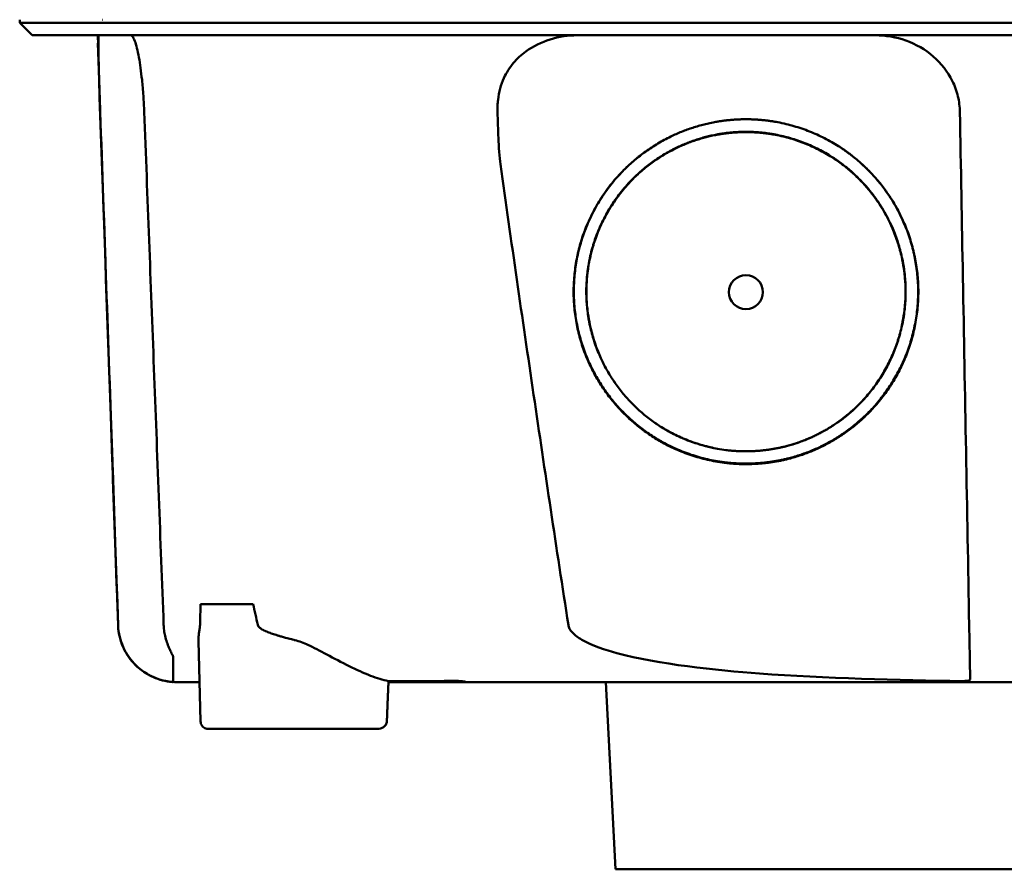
# Model space of a CAD drawing. Header units: millimetres. Extents: x 185 to 385, y 71 to 381.
# Tile 2 of 8: x 207 to 271, y 284 to 339. Entities that reach past the tile are written whole.
import ezdxf

# ---------------------------------------------------------------- set-up
doc = ezdxf.new("R2010")
doc.units = ezdxf.units.MM
doc.layers.add('Visible (ISO)', color=7, linetype='Continuous', lineweight=50)

msp = doc.modelspace()

# ---------------------------------------------------------------- linework, layer by layer
at = {"layer": 'Visible (ISO)'}
for p, q in [((207.256, 338.649), (207.256, 338.85)), ((212.63, 338.85), (212.606, 338.85)), ((208.06, 337.844), (207.256, 338.649)), ((212.294, 337.341), (212.318, 337.341)), ((218.933, 301.125), (222.322, 301.125)), ((218.932, 293.567), (218.803, 298.756)), ((223.283, 299.325), (223.283, 299.326)), ((223.297, 299.32), (223.297, 299.319)), ((235.6, 296.095), (231.062, 296.095)), ((235.6, 296.095), (235.599, 296.173)), ((245.72, 284.019), (245.088, 296.095)), ((230.343, 293.077), (219.404, 293.077)), ((324.935, 284.019), (245.72, 284.019))]:
    msp.add_line(p, q, dxfattribs=at)
for centre, major_axis, ratio, start_param, end_param in [((155.46, 338.096), (-100.955, 2891.748), 0.019629, 4.711443, 4.711617), ((235.699, 296.095), (0.392, 0), 0.000189, 0.428233, 0.567381)]:
    msp.add_ellipse(centre, major_axis=major_axis, ratio=ratio, start_param=start_param, end_param=end_param, dxfattribs=at)
msp.add_ellipse((254.142, 321.269), major_axis=(0, 1.097), ratio=0.999962, dxfattribs=at)
for points, degree, knots in [([(223.684, 338.649), (223.399, 338.649), (223.116, 338.649), (222.318, 338.649), (221.983, 338.649), (221.437, 338.649), (221.223, 338.649), (220.751, 338.649), (220.494, 338.649), (219.897, 338.649), (219.562, 338.649), (219.101, 338.649), (218.968, 338.649), (218.35, 338.649), (217.882, 338.649), (217.285, 338.649), (217.136, 338.649), (216.758, 338.649), (216.534, 338.649), (216.151, 338.649), (215.989, 338.649), (215.37, 338.649), (214.949, 338.649), (214.468, 338.649), (214.369, 338.649), (214.142, 338.649), (214.018, 338.649), (213.724, 338.649), (213.561, 338.649), (213.286, 338.649), (213.171, 338.649), (212.998, 338.649), (212.934, 338.649), (212.587, 338.649), (212.254, 338.649), (211.654, 338.649), (211.281, 338.649), (210.469, 338.649), (210.049, 338.649), (209.456, 338.649), (209.255, 338.649), (208.856, 338.649), (208.661, 338.649), (208.285, 338.649), (208.108, 338.649), (207.784, 338.649), (207.643, 338.649), (207.41, 338.649), (207.327, 338.649), (207.266, 338.649), (207.256, 338.649), (207.256, 338.649)], 3, [0.000001, 0.000001, 0.000001, 0.000001, 0.08808, 0.08808, 0.153158, 0.153158, 0.19567, 0.19567, 0.24803, 0.24803, 0.3189, 0.3189, 0.34781, 0.34781, 0.455565, 0.455565, 0.492277, 0.492277, 0.550462, 0.550462, 0.594927, 0.594927, 0.725708, 0.725708, 0.761138, 0.761138, 0.809194, 0.809194, 0.881386, 0.881386, 0.94288, 0.94288, 0.982933, 0.982933, 1.178377, 1.178377, 1.561095, 1.561095, 2.071598, 2.071598, 2.3634, 2.3634, 2.696721, 2.696721, 3.077716, 3.077716, 3.511094, 3.511094, 4.007579, 4.007579, 4.251218, 4.251218, 4.251218, 4.251218]), ([(363.4, 338.649), (363.4, 338.649), (363.371, 338.649), (363.222, 338.649), (363.055, 338.649), (362.541, 338.649), (362.171, 338.649), (361.46, 338.649), (361.187, 338.649), (360.564, 338.649), (360.21, 338.649), (359.415, 338.649), (358.969, 338.649), (358.35, 338.649), (358.088, 338.649), (357.882, 338.649), (357.808, 338.649), (357.601, 338.649), (357.455, 338.649), (357.206, 338.649), (357.117, 338.649), (356.872, 338.649), (356.709, 338.649), (356.351, 338.649), (356.155, 338.649), (355.775, 338.649), (355.594, 338.649), (355.134, 338.649), (354.846, 338.649), (354.325, 338.649), (354.1, 338.649), (353.64, 338.649), (353.405, 338.649), (353.014, 338.649), (352.863, 338.649), (352.518, 338.649), (352.322, 338.649), (351.865, 338.649), (351.6, 338.649), (351.159, 338.649), (350.985, 338.649), (350.417, 338.649), (350.014, 338.649), (348.271, 338.649), (347.545, 338.649), (343.182, 338.649), (340.68, 338.649), (335.816, 338.649), (333.455, 338.649), (326.655, 338.649), (322.202, 338.649), (315.776, 338.649), (313.815, 338.649), (310.017, 338.649), (308.179, 338.649), (304.613, 338.649), (302.885, 338.649), (294.672, 338.649), (288.177, 338.649), (279.242, 338.649), (276.802, 338.649), (270.093, 338.649), (265.829, 338.649), (259.978, 338.649), (258.385, 338.649), (254.008, 338.649), (251.228, 338.649), (244.291, 338.649), (240.144, 338.649), (231.884, 338.649), (227.772, 338.649), (223.684, 338.649)], 3, [4.259276, 4.259276, 4.259276, 4.259276, 4.670353, 4.670353, 5.333093, 5.333093, 6.087544, 6.087544, 6.48643, 6.48643, 6.916955, 6.916955, 7.375465, 7.375465, 7.508459, 7.508459, 7.569769, 7.569769, 7.664913, 7.664913, 7.713725, 7.713725, 7.791614, 7.791614, 7.873119, 7.873119, 7.940289, 7.940289, 8.037054, 8.037054, 8.105988, 8.105988, 8.173685, 8.173685, 8.21539, 8.21539, 8.267249, 8.267249, 8.334795, 8.334795, 8.377608, 8.377608, 8.47358, 8.47358, 8.783476, 8.783476, 9.196774, 9.196774, 9.584439, 9.584439, 10.310287, 10.310287, 10.628298, 10.628298, 10.925673, 10.925673, 11.204895, 11.204895, 12.251527, 12.251527, 12.644845, 12.644845, 13.333545, 13.333545, 13.591652, 13.591652, 14.043256, 14.043256, 14.721038, 14.721038, 15.399535, 15.399535, 15.399535, 15.399535]), ([(223.877, 337.844), (223.86, 337.844), (223.842, 337.844), (223.824, 337.844), (223.812, 337.844), (223.8, 337.844), (223.788, 337.844), (223.755, 337.844), (223.721, 337.844), (223.688, 337.844), (223.655, 337.844), (223.621, 337.844), (223.588, 337.844), (223.519, 337.844), (223.451, 337.844), (223.383, 337.844), (223.315, 337.844), (223.246, 337.844), (223.178, 337.844), (223.006, 337.844), (222.833, 337.844), (222.664, 337.844), (222.494, 337.844), (222.323, 337.844), (222.155, 337.844), (221.82, 337.844), (221.486, 337.844), (221.162, 337.844), (220.513, 337.844), (219.881, 337.844), (219.287, 337.844), (218.694, 337.844), (218.124, 337.844), (217.599, 337.844), (217.074, 337.844), (216.581, 337.844), (216.138, 337.844), (215.694, 337.844), (215.289, 337.844), (214.937, 337.844), (214.585, 337.844), (214.278, 337.844), (214.026, 337.844), (213.9, 337.844), (213.785, 337.844), (213.686, 337.844), (213.636, 337.844), (213.589, 337.844), (213.546, 337.844), (213.524, 337.844), (213.503, 337.844), (213.483, 337.844), (213.473, 337.844), (213.463, 337.844), (213.454, 337.844), (213.449, 337.844), (213.444, 337.844), (213.439, 337.844), (213.435, 337.844), (213.43, 337.844), (213.426, 337.844), (213.423, 337.844), (213.421, 337.844), (213.418, 337.844), (213.414, 337.844), (213.409, 337.844), (213.405, 337.844), (213.401, 337.844), (213.396, 337.844), (213.392, 337.844), (213.383, 337.844), (213.375, 337.844), (213.366, 337.844), (213.349, 337.844), (213.332, 337.844), (213.315, 337.844), (213.28, 337.844), (213.246, 337.844), (213.212, 337.844), (213.144, 337.844), (213.077, 337.844), (213.011, 337.844), (212.878, 337.844), (212.747, 337.844), (212.619, 337.844), (212.364, 337.844), (212.119, 337.844), (211.884, 337.844), (211.422, 337.844), (211, 337.844), (210.621, 337.844), (210.243, 337.844), (209.905, 337.844), (209.61, 337.844), (209.02, 337.844), (208.597, 337.844), (208.344, 337.844), (208.155, 337.844), (208.06, 337.844), (208.06, 337.844)], 3, [0, 0, 0, 0, 0.00005479, 0.00005479, 0.00005479, 0.00009238, 0.00009238, 0.00009238, 0.0001964, 0.0001964, 0.0001964, 0.00030042, 0.00030042, 0.00030042, 0.00051448, 0.00051448, 0.00051448, 0.00072853, 0.00072853, 0.00072853, 0.00127035, 0.00127035, 0.00127035, 0.00181217, 0.00181217, 0.00181217, 0.00289581, 0.00289581, 0.00289581, 0.00506308, 0.00506308, 0.00506308, 0.00723036, 0.00723036, 0.00723036, 0.00939764, 0.00939764, 0.00939764, 0.01156492, 0.01156492, 0.01156492, 0.0137322, 0.0137322, 0.0137322, 0.01481584, 0.01481584, 0.01481584, 0.01535766, 0.01535766, 0.01535766, 0.01562857, 0.01562857, 0.01562857, 0.01576402, 0.01576402, 0.01576402, 0.01583175, 0.01583175, 0.01583175, 0.01589948, 0.01589948, 0.01589948, 0.01593706, 0.01593706, 0.01593706, 0.0160022, 0.0160022, 0.0160022, 0.01606733, 0.01606733, 0.01606733, 0.0161976, 0.0161976, 0.0161976, 0.01645814, 0.01645814, 0.01645814, 0.01697921, 0.01697921, 0.01697921, 0.01802136, 0.01802136, 0.01802136, 0.02010566, 0.02010566, 0.02010566, 0.02427426, 0.02427426, 0.02427426, 0.03250315, 0.03250315, 0.03250315, 0.04073203, 0.04073203, 0.04073203, 0.0571898, 0.0571898, 0.0571898, 0.06950332, 0.06950332, 0.06950332, 0.06950332]), ([(212.455, 332.899), (212.443, 333.249), (212.431, 333.598), (212.407, 334.295), (212.396, 334.64), (212.37, 335.502), (212.356, 335.986), (212.336, 336.853), (212.332, 337.214), (212.336, 337.604), (212.339, 337.707), (212.348, 337.796), (212.351, 337.815), (212.357, 337.839), (212.36, 337.844), (212.364, 337.844)], 3, [-0.7832646, -0.7832646, -0.7832646, -0.7832646, -0.67808, -0.67808, -0.5686815, -0.5686815, -0.3918502, -0.3918502, -0.1975597, -0.1975597, -0.0863588, -0.0863588, -0.041796, -0.041796, -0.000001, -0.000001, -0.000001, -0.000001]), ([(214.421, 337.844), (214.458, 337.844), (214.497, 337.82), (214.586, 337.708), (214.638, 337.606), (214.78, 337.22), (214.869, 336.861), (215.027, 335.994), (215.095, 335.507), (215.186, 334.641), (215.216, 334.296), (215.265, 333.599), (215.283, 333.249), (215.297, 332.899)], 3, [-0.7882083, -0.7882083, -0.7882083, -0.7882083, -0.7012895, -0.7012895, -0.5899546, -0.5899546, -0.394282, -0.394282, -0.2150839, -0.2150839, -0.105375, -0.105375, -0.000001, -0.000001, -0.000001, -0.000001]), ([(362.595, 337.844), (362.595, 337.844), (362.584, 337.844), (362.562, 337.844), (362.477, 337.844), (362.222, 337.844), (361.799, 337.844), (361.376, 337.844), (360.784, 337.844), (360.025, 337.844), (359.645, 337.844), (359.223, 337.844), (358.76, 337.844), (358.528, 337.844), (358.286, 337.844), (358.033, 337.844), (357.907, 337.844), (357.778, 337.844), (357.647, 337.844), (357.581, 337.844), (357.515, 337.844), (357.448, 337.844), (357.414, 337.844), (357.38, 337.844), (357.347, 337.844), (357.33, 337.844), (357.313, 337.844), (357.296, 337.844), (357.287, 337.844), (357.279, 337.844), (357.27, 337.844), (357.266, 337.844), (357.262, 337.844), (357.257, 337.844), (357.253, 337.844), (357.249, 337.844), (357.245, 337.844), (357.242, 337.844), (357.24, 337.844), (357.237, 337.844), (357.232, 337.844), (357.226, 337.844), (357.22, 337.844), (357.214, 337.844), (357.209, 337.844), (357.203, 337.844), (357.191, 337.844), (357.179, 337.844), (357.166, 337.844), (357.141, 337.844), (357.115, 337.844), (357.087, 337.844), (357.043, 337.844), (356.995, 337.844), (356.944, 337.844), (356.893, 337.844), (356.838, 337.844), (356.78, 337.844), (356.665, 337.844), (356.535, 337.844), (356.394, 337.844), (356.113, 337.844), (355.776, 337.844), (355.396, 337.844), (355.016, 337.844), (354.584, 337.844), (354.116, 337.844), (353.647, 337.844), (353.13, 337.844), (352.584, 337.844), (352.038, 337.844), (351.448, 337.844), (350.837, 337.844), (350.226, 337.844), (349.578, 337.844), (348.916, 337.844), (348.585, 337.844), (348.245, 337.844), (347.905, 337.844), (347.734, 337.844), (347.561, 337.844), (347.389, 337.844), (347.216, 337.844), (347.041, 337.844), (346.867, 337.844), (346.772, 337.844), (346.678, 337.844), (346.583, 337.844), (346.376, 337.844), (346.17, 337.844), (345.963, 337.844), (345.615, 337.844), (345.266, 337.844), (344.918, 337.844), (344.569, 337.844), (344.22, 337.844), (343.87, 337.844), (343.281, 337.844), (342.691, 337.844), (342.101, 337.844), (341.511, 337.844), (340.92, 337.844), (340.329, 337.844), (339.147, 337.844), (337.962, 337.844), (336.776, 337.844), (334.108, 337.844), (331.426, 337.844), (328.741, 337.844), (326.057, 337.844), (323.36, 337.844), (320.662, 337.844), (315.267, 337.844), (309.837, 337.844), (304.405, 337.844), (301.689, 337.844), (298.964, 337.844), (296.243, 337.844), (293.522, 337.844), (290.794, 337.844), (288.07, 337.844), (286.456, 337.844), (284.842, 337.844), (283.228, 337.844), (279.597, 337.844), (275.963, 337.844), (272.336, 337.844), (266.896, 337.844), (261.453, 337.844), (256.042, 337.844), (250.63, 337.844), (245.228, 337.844), (239.867, 337.844), (234.506, 337.844), (229.165, 337.844), (223.877, 337.844)], 3, [0.3330934, 0.3330934, 0.3330934, 0.3330934, 0.3372182, 0.3372182, 0.3372182, 0.3535986, 0.3535986, 0.3535986, 0.369979, 0.369979, 0.369979, 0.3781692, 0.3781692, 0.3781692, 0.3822643, 0.3822643, 0.3822643, 0.3843118, 0.3843118, 0.3843118, 0.3853356, 0.3853356, 0.3853356, 0.3858475, 0.3858475, 0.3858475, 0.3861034, 0.3861034, 0.3861034, 0.3862314, 0.3862314, 0.3862314, 0.3862954, 0.3862954, 0.3862954, 0.3863594, 0.3863594, 0.3863594, 0.3863968, 0.3863968, 0.3863968, 0.3864806, 0.3864806, 0.3864806, 0.3865644, 0.3865644, 0.3865644, 0.386732, 0.386732, 0.386732, 0.3870672, 0.3870672, 0.3870672, 0.3876065, 0.3876065, 0.3876065, 0.3881457, 0.3881457, 0.3881457, 0.3892243, 0.3892243, 0.3892243, 0.3913814, 0.3913814, 0.3913814, 0.3935385, 0.3935385, 0.3935385, 0.3956955, 0.3956955, 0.3956955, 0.3978526, 0.3978526, 0.3978526, 0.4000097, 0.4000097, 0.4000097, 0.4010883, 0.4010883, 0.4010883, 0.4016275, 0.4016275, 0.4016275, 0.4021668, 0.4021668, 0.4021668, 0.4024603, 0.4024603, 0.4024603, 0.4030994, 0.4030994, 0.4030994, 0.404178, 0.404178, 0.404178, 0.4052565, 0.4052565, 0.4052565, 0.4070765, 0.4070765, 0.4070765, 0.4088966, 0.4088966, 0.4088966, 0.4125367, 0.4125367, 0.4125367, 0.4207269, 0.4207269, 0.4207269, 0.4289171, 0.4289171, 0.4289171, 0.4452975, 0.4452975, 0.4452975, 0.4534877, 0.4534877, 0.4534877, 0.4616779, 0.4616779, 0.4616779, 0.4665313, 0.4665313, 0.4665313, 0.4774516, 0.4774516, 0.4774516, 0.493832, 0.493832, 0.493832, 0.5102124, 0.5102124, 0.5102124, 0.5265928, 0.5265928, 0.5265928, 0.5265928]), ([(239.92, 336.792), (240.403, 337.136), (240.94, 337.4), (242.073, 337.755), (242.667, 337.844), (243.262, 337.844)], 3, [0.0000072, 0.0000072, 0.0000072, 0.0000072, 0.18051, 0.18051, 0.3616085, 0.3616085, 0.3616085, 0.3616085]), ([(262.493, 337.844), (263.164, 337.844), (263.834, 337.73), (265.114, 337.273), (265.717, 336.926), (266.743, 336.035), (267.162, 335.503), (267.619, 334.58), (267.742, 334.242), (267.903, 333.567), (267.945, 333.234), (267.951, 332.899)], 3, [0, 0, 0, 0, 0.2022526, 0.2022526, 0.4090444, 0.4090444, 0.6109213, 0.6109213, 0.7189205, 0.7189205, 0.8198074, 0.8198074, 0.8198074, 0.8198074]), ([(238.102, 332.898), (238.098, 333.014), (238.096, 333.116), (238.111, 333.438), (238.121, 333.564), (238.193, 334.174), (238.318, 334.643), (238.681, 335.438), (238.886, 335.765), (239.364, 336.338), (239.628, 336.583), (239.921, 336.792)], 3, [-0.4690854, -0.4690854, -0.4690854, -0.4690854, -0.4101704, -0.4101704, -0.3722842, -0.3722842, -0.2256902, -0.2256902, -0.1092636, -0.1092636, 0, 0, 0, 0]), ([(213.608, 299.785), (213.483, 303.348), (213.359, 306.911), (213.235, 310.474), (213.105, 314.211), (212.975, 317.949), (212.845, 321.686), (212.715, 325.424), (212.585, 329.161), (212.455, 332.899)], 3, [0, 0, 0, 0, 0.01069684, 0.01069684, 0.01069684, 0.02191762, 0.02191762, 0.02191762, 0.0331384, 0.0331384, 0.0331384, 0.0331384]), ([(215.297, 332.899), (215.505, 327.379), (215.714, 321.861), (216.131, 310.822), (216.34, 305.304), (216.549, 299.785)], 3, [0.000001, 0.000001, 0.000001, 0.000001, 1.65717, 1.65717, 3.314339, 3.314339, 3.314339, 3.314339]), ([(238.289, 329.519), (238.228, 329.95), (238.187, 330.684), (238.137, 331.756), (238.117, 332.348), (238.102, 332.898)], 3, [-0.3221562, -0.3221562, -0.3221562, -0.3221562, -0.1651172, -0.1651172, 0, 0, 0, 0]), ([(267.951, 332.899), (268.016, 329.335), (268.08, 325.772), (268.145, 322.209), (268.213, 318.472), (268.281, 314.734), (268.349, 310.997), (268.417, 307.26), (268.484, 303.522), (268.552, 299.785)], 3, [0, 0, 0, 0, 0.01069712, 0.01069712, 0.01069712, 0.02191761, 0.02191761, 0.02191761, 0.03313809, 0.03313809, 0.03313809, 0.03313809]), ([(254.899, 310.195), (252.817, 310.053), (248.647, 311.354), (245.809, 313.777), (243.717, 316.806), (242.829, 321.021), (243.506, 325.251), (246.052, 329.37), (249.246, 331.353), (252.158, 332.422), (254.142, 332.425)], 2, [0.03406172, 0.03406172, 0.03406172, 0.03816011, 0.04263645, 0.04549412, 0.04989658, 0.05394918, 0.05830737, 0.06343865, 0.06566476, 0.06956197, 0.06956197, 0.06956197]), ([(254.142, 332.425), (256.119, 332.423), (260.132, 330.95), (262.642, 328.573), (264.567, 325.785), (265.455, 321.569), (264.779, 317.341), (262.544, 313.722), (260.03, 311.782), (257.062, 310.342), (254.899, 310.195)], 2, [0, 0, 0, 0.00390298, 0.00841504, 0.01070379, 0.01511276, 0.01917136, 0.02353598, 0.02753731, 0.02979897, 0.03406172, 0.03406172, 0.03406172]), ([(251.988, 311.223), (251.525, 311.323), (249.051, 312.094), (246.423, 314.339), (244.485, 317.145), (243.662, 321.05), (244.289, 324.969), (246.648, 328.784), (249.606, 330.622), (252.304, 331.611), (254.142, 331.615)], 2, [0.5336456, 0.5336456, 0.5336456, 0.5482507, 0.6126476, 0.6537582, 0.7170923, 0.7753934, 0.8380905, 0.9119095, 0.9439344, 1, 1, 1]), ([(254.843, 311.021), (252.915, 310.889), (249.055, 312.093), (246.429, 314.336), (244.493, 317.14), (243.67, 321.042), (244.297, 324.957), (246.654, 328.769), (249.61, 330.605), (252.306, 331.594), (254.142, 331.597)], 2, [0.03157763, 0.03157763, 0.03157763, 0.0353791, 0.03953115, 0.04218178, 0.0462653, 0.05002431, 0.05406676, 0.0588263, 0.06089113, 0.06450601, 0.06450601, 0.06450601]), ([(254.142, 331.615), (255.973, 331.612), (259.691, 330.248), (262.016, 328.046), (263.799, 325.463), (264.622, 321.558), (263.996, 317.64), (261.926, 314.289), (259.597, 312.491), (257.521, 311.484), (256.318, 311.227)], 2, [0, 0, 0, 0.0560656, 0.1208807, 0.1537582, 0.2170923, 0.2753934, 0.3380905, 0.395569, 0.4280573, 0.4663114, 0.4663114, 0.4663114]), ([(254.142, 331.597), (255.972, 331.595), (259.686, 330.231), (262.009, 328.032), (263.791, 325.451), (264.614, 321.549), (263.987, 317.635), (261.919, 314.286), (259.592, 312.49), (256.845, 311.157), (254.843, 311.021)], 2, [0, 0, 0, 0.00361833, 0.00780134, 0.00992317, 0.0140106, 0.0177732, 0.02181952, 0.02552904, 0.02762575, 0.03157763, 0.03157763, 0.03157763]), ([(254.898, 310.227), (252.818, 310.085), (248.654, 311.384), (245.82, 313.805), (243.731, 316.829), (242.844, 321.039), (243.52, 325.263), (245.98, 329.242), (248.021, 330.588)], 2, [0.489291, 0.489291, 0.489291, 0.5482507, 0.6126476, 0.6537582, 0.7170923, 0.7753934, 0.8380905, 0.907437, 0.907437, 0.907437]), ([(260.254, 330.597), (261.066, 330.062), (262.63, 328.581), (264.553, 325.796), (265.44, 321.586), (264.765, 317.363), (262.533, 313.75), (260.022, 311.812), (257.058, 310.374), (254.898, 310.227)], 2, [0.0927794, 0.0927794, 0.0927794, 0.1208807, 0.1537582, 0.2170923, 0.2753934, 0.3380905, 0.395569, 0.4280573, 0.489291, 0.489291, 0.489291]), ([(242.676, 299.785), (241.911, 304.732), (241.163, 309.693), (239.703, 319.598), (238.988, 324.562), (238.289, 329.519)], 3, [0.000001, 0.000001, 0.000001, 0.000001, 1.501723, 1.501723, 3.003666, 3.003666, 3.003666, 3.003666]), ([(217.425, 296.095), (217.425, 296.095), (217.424, 296.095), (217.421, 296.095), (217.417, 296.095), (217.205, 296.096), (216.996, 296.114), (216.583, 296.184), (216.379, 296.235), (215.782, 296.44), (215.401, 296.648), (214.736, 297.168), (214.444, 297.489), (213.985, 298.198), (213.814, 298.597), (213.651, 299.261), (213.614, 299.523), (213.605, 299.785)], 3, [0, 0, 0, 0, 0.0001067, 0.0001067, 0.0010833, 0.0010833, 0.0637852, 0.0637852, 0.1264875, 0.1264875, 0.2531604, 0.2531604, 0.3798375, 0.3798375, 0.5065247, 0.5065247, 0.5850504, 0.5850504, 0.5850504, 0.5850504]), ([(216.668, 296.172), (216.25, 296.256), (215.85, 296.41), (215.202, 296.793), (214.848, 297.05), (214.282, 297.718), (214.04, 298.079), (213.644, 299.104), (213.62, 299.429), (213.608, 299.785)], 3, [0.0000012, 0.0000012, 0.0000012, 0.0000012, 0.1279365, 0.1279365, 0.2253357, 0.2253357, 0.2918354, 0.2918354, 0.3734516, 0.3734516, 0.3734516, 0.3734516]), ([(216.643, 299.08), (216.616, 299.196), (216.595, 299.313), (216.556, 299.607), (216.551, 299.739), (216.549, 299.785)], 3, [-0.02266085, -0.02266085, -0.02266085, -0.02266085, -0.013594, -0.013594, -0.00000919, -0.00000919, -0.00000919, -0.00000919]), ([(218.887, 299.654), (218.875, 299.578), (218.858, 299.482), (218.837, 299.34), (218.831, 299.297), (218.821, 299.212), (218.817, 299.17), (218.814, 299.129)], 3, [0, 0, 0, 0, 0.03346541, 0.03346541, 0.04779593, 0.04779593, 0.06220327, 0.06220327, 0.06220327, 0.06220327]), ([(225.011, 298.808), (224.991, 298.813), (224.971, 298.818), (224.951, 298.823), (224.901, 298.836), (224.851, 298.848), (224.802, 298.861), (224.67, 298.895), (224.544, 298.928), (224.425, 298.96), (224.375, 298.974), (224.327, 298.987), (224.28, 299), (224.2, 299.022), (224.124, 299.044), (224.051, 299.066), (224.023, 299.074), (223.995, 299.083), (223.968, 299.091), (223.943, 299.098), (223.922, 299.105), (223.892, 299.114), (223.862, 299.123), (223.833, 299.133), (223.804, 299.142), (223.747, 299.16), (223.692, 299.178), (223.639, 299.196), (223.591, 299.212), (223.544, 299.228), (223.5, 299.244), (223.447, 299.263), (223.397, 299.281), (223.35, 299.3), (223.306, 299.317), (223.252, 299.338), (223.203, 299.359), (223.154, 299.38), (223.108, 299.401), (223.064, 299.421), (223.042, 299.432), (223.02, 299.442), (223, 299.453), (222.991, 299.457), (222.976, 299.465), (222.962, 299.472), (222.944, 299.482), (222.927, 299.491), (222.911, 299.5), (222.854, 299.533), (222.806, 299.565), (222.766, 299.597), (222.686, 299.661), (222.64, 299.725), (222.626, 299.787)], 3, [0, 0, 0, 0, 0.0186479, 0.0186479, 0.0186479, 0.066617, 0.066617, 0.066617, 0.1962372, 0.1962372, 0.1962372, 0.25, 0.25, 0.25, 0.3400993, 0.3400993, 0.3400993, 0.375, 0.375, 0.375, 0.40625, 0.40625, 0.40625, 0.4375, 0.4375, 0.4375, 0.5, 0.5, 0.5, 0.5573513, 0.5573513, 0.5573513, 0.625, 0.625, 0.625, 0.6875, 0.6875, 0.6875, 0.75, 0.75, 0.75, 0.78125, 0.78125, 0.78125, 0.7945038, 0.7945038, 0.7945038, 0.8125, 0.8125, 0.8125, 0.875, 0.875, 0.875, 1, 1, 1, 1]), ([(268.072, 296.167), (264.015, 296.223), (259.219, 296.341), (252.224, 296.864), (248.496, 297.245), (245.084, 298.17), (244.197, 298.456), (243.33, 298.96), (243.102, 299.118), (242.866, 299.375), (242.806, 299.456), (242.719, 299.619), (242.689, 299.7), (242.676, 299.785)], 3, [0.000001, 0.000001, 0.000001, 0.000001, 1.217225, 1.217225, 2.026893, 2.026893, 2.244314, 2.244314, 2.316831, 2.316831, 2.345346, 2.345346, 2.370265, 2.370265, 2.370265, 2.370265]), ([(268.552, 299.785), (268.559, 299.398), (268.566, 299.013), (268.58, 298.281), (268.586, 297.937), (268.597, 297.317), (268.602, 297.044), (268.609, 296.648), (268.613, 296.441), (268.616, 296.289)], 3, [0, 0, 0, 0, 0.1160966, 0.1160966, 0.2328594, 0.2328594, 0.3505857, 0.3505857, 0.4376844, 0.4376844, 0.4376844, 0.4376844]), ([(216.643, 299.08), (216.709, 298.792), (216.8, 298.539), (216.943, 298.208), (216.99, 298.111), (217.054, 297.98), (217.079, 297.931), (217.113, 297.863), (217.124, 297.839), (217.139, 297.806), (217.144, 297.795), (217.154, 297.769), (217.157, 297.758), (217.157, 297.75)], 3, [-0.13103, -0.13103, -0.13103, -0.13103, -0.0761814, -0.0761814, -0.0464162, -0.0464162, -0.0278151, -0.0278151, -0.0168424, -0.0168424, -0.0100907, -0.0100907, -0.000001, -0.000001, -0.000001, -0.000001]), ([(225.861, 298.497), (225.732, 298.556), (225.584, 298.619), (225.301, 298.725), (225.156, 298.773), (225.011, 298.808)], 3, [0.00000101, 0.00000101, 0.00000101, 0.00000101, 0.04255305, 0.04255305, 0.08473514, 0.08473514, 0.08473514, 0.08473514]), ([(225.861, 298.497), (226.575, 298.175), (227.511, 297.63), (228.997, 296.896), (229.458, 296.686), (230.306, 296.361), (230.695, 296.24), (231.064, 296.167)], 3, [-0.6560571, -0.6560571, -0.6560571, -0.6560571, -0.303448, -0.303448, -0.1436963, -0.1436963, -0.00002, -0.00002, -0.00002, -0.00002]), ([(217.157, 297.75), (217.162, 297.185), (217.165, 296.864), (217.169, 296.435), (217.17, 296.312), (217.171, 296.161), (217.171, 296.132), (217.172, 296.113), (217.172, 296.11), (217.172, 296.106), (217.172, 296.105), (217.172, 296.104)], 3, [0.000001, 0.000001, 0.000001, 0.000001, 0.791271, 0.791271, 1.77027, 1.77027, 2.851809, 2.851809, 3.272833, 3.272833, 3.64974, 3.64974, 3.64974, 3.64974]), ([(268.072, 296.167), (268.144, 296.166), (268.216, 296.168), (268.346, 296.176), (268.404, 296.183), (268.503, 296.202), (268.542, 296.214), (268.586, 296.238), (268.598, 296.247), (268.613, 296.268), (268.616, 296.278), (268.616, 296.289)], 3, [0, 0, 0, 0, 0.02165217, 0.02165217, 0.0419441, 0.0419441, 0.06198813, 0.06198813, 0.07331229, 0.07331229, 0.08402019, 0.08402019, 0.08402019, 0.08402019]), ([(216.668, 296.172), (216.704, 296.164), (216.741, 296.158), (216.814, 296.145), (216.85, 296.139), (216.936, 296.127), (216.983, 296.121), (217.051, 296.114), (217.076, 296.112), (217.129, 296.107), (217.151, 296.106), (217.166, 296.105), (217.169, 296.104), (217.171, 296.104), (217.171, 296.104), (217.171, 296.104), (217.172, 296.104), (217.172, 296.104), (217.172, 296.104), (217.172, 296.104)], 3, [0.00000143, 0.00000143, 0.00000143, 0.00000143, 0.01110644, 0.01110644, 0.02277888, 0.02277888, 0.03978402, 0.03978402, 0.05184789, 0.05184789, 0.06999501, 0.06999501, 0.07575163, 0.07575163, 0.0777235, 0.0777235, 0.07872922, 0.07872922, 0.07961082, 0.07961082, 0.07961082, 0.07961082]), ([(218.869, 296.095), (218.626, 296.095), (218.413, 296.095), (218.231, 296.095), (218.084, 296.095), (217.957, 296.095), (217.85, 296.095), (217.762, 296.095), (217.688, 296.095), (217.627, 296.095), (217.56, 296.095), (217.51, 296.095), (217.476, 296.095), (217.459, 296.095), (217.447, 296.095), (217.438, 296.095), (217.43, 296.095), (217.426, 296.095), (217.426, 296.095), (217.426, 296.095), (217.426, 296.095), (217.426, 296.095)], 3, [0.1652728, 0.1652728, 0.1652728, 0.1652728, 0.25, 0.25, 0.25, 0.3186851, 0.3186851, 0.3186851, 0.375, 0.375, 0.375, 0.4375, 0.4375, 0.4375, 0.46875, 0.46875, 0.46875, 0.5, 0.5, 0.5, 0.500138, 0.500138, 0.500138, 0.500138]), ([(218.042, 296.095), (217.977, 296.095), (217.917, 296.095), (217.821, 296.095), (217.783, 296.095), (217.721, 296.095), (217.696, 296.095), (217.67, 296.095), (217.668, 296.095), (217.664, 296.095), (217.662, 296.095), (217.659, 296.095), (217.658, 296.095), (217.657, 296.095), (217.656, 296.095), (217.655, 296.095), (217.655, 296.095), (217.654, 296.095), (217.653, 296.095), (217.652, 296.095), (217.652, 296.095), (217.652, 296.095), (217.652, 296.095), (217.652, 296.095), (217.652, 296.095), (217.651, 296.095)], 3, [0, 0, 0, 0, 0.281081, 0.281081, 0.4918904, 0.4918904, 0.6499969, 0.6499969, 0.6648193, 0.6648193, 0.6788731, 0.6788731, 0.6859001, 0.6859001, 0.6894135, 0.6894135, 0.692927, 0.692927, 0.6964404, 0.6964404, 0.6973188, 0.6973188, 0.6981972, 0.6981972, 0.6990755, 0.6990755, 0.6990755, 0.6990755]), ([(231.064, 296.167), (231.799, 296.167), (232.537, 296.168), (234.005, 296.17), (234.743, 296.172), (235.477, 296.175)], 3, [0.0000023, 0.0000023, 0.0000023, 0.0000023, 0.2256903, 0.2256903, 0.4513465, 0.4513465, 0.4513465, 0.4513465]), ([(236.056, 296.095), (236.077, 296.095), (236.089, 296.096), (236.093, 296.101), (236.084, 296.105), (236.04, 296.117), (236, 296.125), (235.923, 296.139), (235.869, 296.148), (235.777, 296.159), (235.721, 296.165), (235.592, 296.174), (235.533, 296.176), (235.477, 296.175)], 3, [0.000001, 0.000001, 0.000001, 0.000001, 0.0173619, 0.0173619, 0.0347221, 0.0347221, 0.0599232, 0.0599232, 0.0984082, 0.0984082, 0.1246306, 0.1246306, 0.1453961, 0.1453961, 0.1453961, 0.1453961]), ([(235.6, 296.095), (235.613, 296.095), (235.656, 296.095), (235.801, 296.095), (235.902, 296.095), (236.03, 296.095)], 3, [0, 0, 0, 0, 0.0803335, 0.0803335, 0.1606393, 0.1606393, 0.1606393, 0.1606393]), ([(285.328, 296.095), (281.191, 296.095), (274.994, 296.095), (267.777, 296.095), (264.687, 296.095), (262.628, 296.095), (261.597, 296.095), (258.514, 296.095), (255.434, 296.095), (252.36, 296.095), (250.312, 296.095), (249.287, 296.095), (244.178, 296.095), (240.109, 296.095), (236.056, 296.095)], 3, [0, 0, 0, 0, 0.25, 0.375, 0.4375, 0.4375, 0.5, 0.5, 0.625, 0.6875, 0.6875, 0.75, 0.75, 1, 1, 1, 1]), ([(219.404, 293.077), (219.36, 293.077), (219.313, 293.084), (219.222, 293.114), (219.176, 293.136), (219.095, 293.197), (219.058, 293.234), (218.998, 293.319), (218.974, 293.367), (218.942, 293.465), (218.934, 293.514), (218.933, 293.563), (218.933, 293.565), (218.932, 293.567)], 3, [0, 0, 0, 0, 0.2, 0.2, 0.397636, 0.397636, 0.591705, 0.591705, 0.791705, 0.791705, 0.991705, 0.991705, 1, 1, 1, 1]), ([(230.958, 293.567), (230.957, 293.53), (230.951, 293.494), (230.928, 293.421), (230.912, 293.384), (230.854, 293.291), (230.804, 293.241), (230.689, 293.158), (230.622, 293.127), (230.484, 293.087), (230.413, 293.077), (230.343, 293.077)], 3, [-0.08844144, -0.08844144, -0.08844144, -0.08844144, -0.0773559, -0.0773559, -0.06523718, -0.06523718, -0.0440167, -0.0440167, -0.02175474, -0.02175474, 0, 0, 0, 0])]:
    msp.add_open_spline(points, degree=degree, knots=knots, dxfattribs=at)
for points in [[(213.605, 299.785), (213.168, 312.304), (212.731, 324.823), (212.294, 337.341)], [(218.899, 299.787), (218.907, 300.25), (218.918, 300.696), (218.933, 301.125)], [(222.322, 301.125), (222.424, 300.693), (222.525, 300.247), (222.626, 299.787)], [(218.899, 299.787), (218.898, 299.743), (218.894, 299.699), (218.887, 299.654)], [(218.803, 298.756), (218.8, 298.881), (218.804, 299.006), (218.814, 299.129)]]:
    msp.add_open_spline(points, degree=3, dxfattribs=at)
msp.add_rational_spline([(230.958, 293.567), (231.011, 294.855), (231.064, 296.167)], [1.00023526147, 1.00042993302, 1.00059764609], degree=2, dxfattribs=at)

doc.saveas('drawing.dxf')
